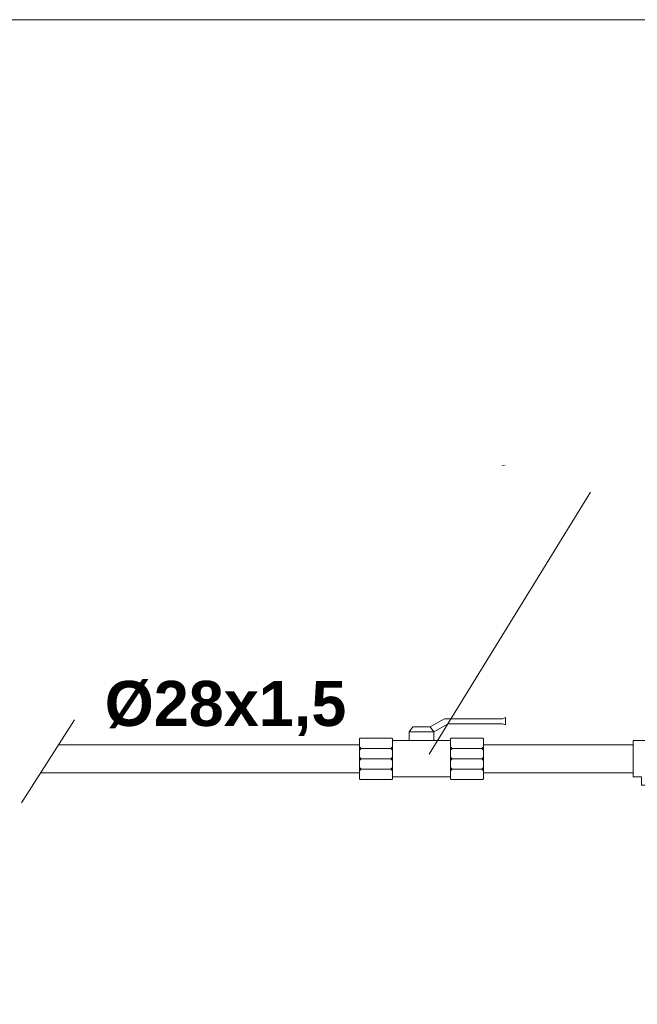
# Model space of a CAD drawing. Header units: millimetres. Extents: x 116 to 15750, y -6945 to 9999.
# Tile 4 of 150: x 4692 to 5227, y -4898 to -4045. Entities that reach past the tile are written whole.
import ezdxf

# ---------------------------------------------------------------- set-up
doc = ezdxf.new("R2010")
doc.units = ezdxf.units.MM
doc.layers.get('0').update_dxf_attribs({"color": 252})
doc.styles.get("Standard").update_dxf_attribs({"font": 'simplex.shx'})

msp = doc.modelspace()

# ---------------------------------------------------------------- linework, layer by layer
at = {"color": 7, "lineweight": 0}
msp.add_lwpolyline([(4120.44, -6881.4), (8114.39, -6881.4), (8114.39, -4044.67), (4120.44, -4044.67)], close=True, dxfattribs=at)
for points in [[(5046.62, -4680.98), (5186.56, -4453.92)], [(5110.19, -4650.33), (5112.88, -4649.36)], [(5112.88, -4649.36), (5112.88, -4655.6)], [(4739.33, -4651.4), (4693.29, -4723.14)], [(5032.53, -4657.42), (5029.31, -4661.73)], [(5032.53, -4657.42), (5047.59, -4657.42)], [(5047.59, -4657.42), (5059.96, -4650.33)], [(5047.59, -4657.42), (5050.82, -4661.73)], [(5050.82, -4661.73), (5063.19, -4654.63)], [(5059.96, -4650.33), (5110.19, -4650.33)], [(5063.19, -4654.63), (5110.19, -4654.63)], [(5110.19, -4654.63), (5112.88, -4655.6)], [(5040.06, -4661.73), (5029.31, -4661.73), (5050.82, -4661.73), (5050.82, -4669.26)], [(5029.31, -4661.73), (5029.31, -4669.26)], [(5029.31, -4661.73), (5032.53, -4661.73)], [(5050.82, -4661.73), (5047.59, -4661.73)], [(4986.28, -4672.91), (4725.45, -4672.91)], [(4986.28, -4672.91), (4872.7, -4672.91)], [(4987.04, -4667.1), (4986.28, -4667.86)], [(4986.28, -4667.86), (4986.28, -4702.28)], [(4987.68, -4676.03), (4986.28, -4674.63)], [(4987.04, -4667.1), (5014.25, -4667.1)], [(4987.68, -4676.03), (5013.5, -4676.03), (5015, -4674.63)], [(5015, -4667.86), (5014.25, -4667.1)], [(5015, -4667.86), (5015, -4669.26), (5065.12, -4669.26)], [(5015, -4669.26), (5015, -4702.28)], [(5015, -4669.26), (5040.06, -4669.26)], [(5065.12, -4667.86), (5065.88, -4667.1)], [(5065.12, -4702.28), (5065.12, -4667.86)], [(5092.34, -4676.03), (5066.52, -4676.03), (5065.12, -4674.63)], [(5065.88, -4667.1), (5093.09, -4667.1)], [(5092.34, -4676.03), (5093.84, -4674.63)], [(5093.84, -4667.86), (5093.09, -4667.1)], [(5093.84, -4667.86), (5093.84, -4676.03)], [(5093.84, -4672.81), (5093.84, -4697.22)], [(5223.56, -4672.91), (5093.84, -4672.91)], [(5273.68, -4669.26), (5223.56, -4669.26)], [(5223.56, -4700.77), (5223.56, -4669.26)], [(5223.56, -4672.81), (5223.56, -4697.22)], [(5223.56, -4672.91), (5223.56, -4697.11)], [(4987.68, -4676.03), (4986.28, -4677.54)], [(5013.5, -4676.03), (5015, -4677.54)], [(5065.12, -4676.03), (5065.12, -4685.07)], [(5066.52, -4676.03), (5065.12, -4677.54)], [(5065.12, -4679.04), (5065.12, -4690.87)], [(5092.34, -4676.03), (5093.84, -4677.54)], [(5093.84, -4676.03), (5093.84, -4702.28)], [(4987.68, -4685.07), (4986.28, -4683.67)], [(4987.68, -4685.07), (4986.28, -4686.47)], [(4987.68, -4685.07), (5013.5, -4685.07), (5015, -4683.67)], [(5013.5, -4685.07), (5015, -4686.47)], [(5092.34, -4685.07), (5066.52, -4685.07), (5065.12, -4683.67)], [(5066.52, -4685.07), (5065.12, -4686.47)], [(5092.34, -4685.07), (5093.84, -4683.67)], [(5092.34, -4685.07), (5093.84, -4686.47)], [(5093.84, -4685.07), (5093.84, -4693.99)], [(4709.97, -4697.11), (4986.28, -4697.11)], [(4872.7, -4697.11), (4986.28, -4697.11)], [(4987.68, -4693.99), (4986.28, -4692.6)], [(4987.68, -4693.99), (4986.28, -4695.39)], [(4987.68, -4693.99), (5013.5, -4693.99), (5015, -4692.6)], [(5013.5, -4693.99), (5015, -4695.39)], [(5092.34, -4693.99), (5066.52, -4693.99), (5065.12, -4692.6)], [(5066.52, -4693.99), (5065.12, -4695.39)], [(5092.34, -4693.99), (5093.84, -4692.6)], [(5092.34, -4693.99), (5093.84, -4695.39)], [(5093.84, -4697.11), (5223.56, -4697.11)], [(4986.28, -4702.28), (4987.04, -4702.92)], [(4987.04, -4702.92), (5014.25, -4702.92)], [(5015, -4702.28), (5014.25, -4702.92)], [(5015, -4700.77), (5065.12, -4700.77)], [(5065.88, -4702.92), (5065.12, -4702.28)], [(5093.09, -4702.92), (5065.88, -4702.92)], [(5093.09, -4702.92), (5093.84, -4702.28)], [(5223.56, -4700.77), (5230.65, -4700.77), (5230.65, -4707.98), (5266.47, -4707.98)]]:
    msp.add_lwpolyline(points, dxfattribs=at)

# ---------------------------------------------------------------- texts
at = {"color": 7, "attachment_point": 1}
for s, insert, char_height in [('{\\fT3romans.shxHorz1_512413N0|b0|i0|c0;zawór}', (5109.22, -4430.11), 1.2252), ('{\\fArial-BoldMT,Bold|b0|i0|c0;Ø28x1,5}', (4765.56, -4617.55), 39.0727)]:
    msp.add_mtext(s, dxfattribs=dict(at, insert=insert, char_height=char_height))

doc.saveas('drawing.dxf')
